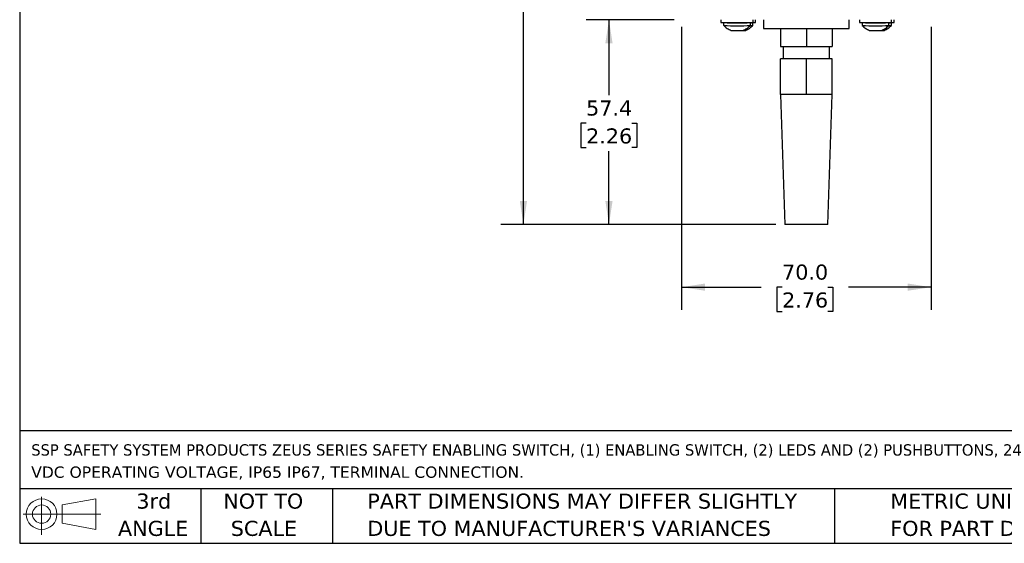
# Model space of a CAD drawing. Header units: millimetres. Extents: x 13 to 546, y 13 to 419.
# Tile 1 of 23: x 13 to 289, y 13 to 159. Entities that reach past the tile are written whole.
import ezdxf

# ---------------------------------------------------------------- set-up
doc = ezdxf.new("R2010")
doc.units = ezdxf.units.MM
doc.header["$LTSCALE"] = 2
doc.linetypes.add('SLD-Solid', pattern=[0])
doc.layers.add('DIMENSIONS', color=140, linetype='SLD-Solid', lineweight=25)
doc.layers.add('TEXT', color=140, linetype='SLD-Solid', lineweight=25)
doc.styles.add('SLDTEXTSTYLE0', font='VERDANA.TTF')
doc.dimstyles.new('SLDDIMSTYLE0', dxfattribs={"dimtxt": 4.316016, "dimasz": 6.604, "dimexe": 0, "dimexo": 0.0625, "dimgap": 1.079004, "dimtad": 0, "dimtih": 1, "dimtoh": 1, "dimrnd": 1e-09, "dimzin": 12, "dimdsep": 46, "dimtxsty": 'SLDTEXTSTYLE0', "dimsah": 1, "dimcen": 0.09, "dimadec": 0, "dimazin": 3, "dimtfac": 1, "dimtofl": 0, "dimtmove": 0, "dimatfit": 3, "dimfxl": 0, "dimfrac": 2, "dimtolj": 1, "dimtzin": 12, "dimarcsym": 0})
doc.dimstyles.new('SLDDIMSTYLE1', dxfattribs={"dimtxt": 4.316016, "dimasz": 6.604, "dimexe": 0, "dimexo": 0.0625, "dimgap": 1.079004, "dimtad": 0, "dimtih": 1, "dimtoh": 1, "dimrnd": 1e-09, "dimzin": 4, "dimdsep": 46, "dimtxsty": 'SLDTEXTSTYLE0', "dimsah": 1, "dimcen": 0.09, "dimadec": 0, "dimazin": 1, "dimtfac": 1, "dimtofl": 0, "dimtmove": 0, "dimatfit": 3, "dimfxl": 0, "dimfrac": 2, "dimtolj": 1, "dimtzin": 12, "dimarcsym": 0})

# ---------------------------------------------------------------- blocks, each defined once
blk = doc.blocks.new('Block11')
at = {"color": 7, "linetype": 'SLD-Solid', "lineweight": 18}
for p, q in [((5.18, 10.62), (5.18, 0)), ((10.96, 8.33), (20.35, 10.06)), ((10.96, 3.19), (10.96, 8.33)), ((20.35, 10.06), (20.35, 1.46)), ((0, 5.76), (21.75, 5.76)), ((10.96, 3.19), (20.35, 1.46))]:
    blk.add_line(p, q, dxfattribs=at)
for radius in [4.3, 2.57]:
    blk.add_circle((5.18, 5.76), radius, dxfattribs=at)
blk = doc.blocks.new('Block12')
at = {"color": 7, "linetype": 'Continuous'}
blk.add_blockref('Block11', (0, 0), dxfattribs=at)
blk = doc.blocks.new('SW_NOTE_0')
at = {"layer": 'TEXT', "color": 0, "char_height": 3.175, "attachment_point": 1, "style": 'SLDTEXTSTYLE0'}
for s, insert in [('SSP SAFETY SYSTEM PRODUCTS ZEUS SERIES SAFETY ENABLING SWITCH, (1) ENABLING SWITCH, (2) LEDS AND (2) PUSHBUTTONS, 24 ', (0, 4.03)), ('VDC OPERATING VOLTAGE, IP65 IP67, TERMINAL CONNECTION.', (0, -2.2))]:
    blk.add_mtext(s, dxfattribs=dict(at, insert=insert))
blk = doc.blocks.new('SW_NOTE_0_3')
at = {"layer": 'TEXT', "color": 0, "char_height": 4.2333, "attachment_point": 1, "style": 'SLDTEXTSTYLE0'}
for s, insert in [('PART DIMENSIONS MAY DIFFER SLIGHTLY ', (0, 5.38)), ("DUE TO MANUFACTURER'S VARIANCES", (0, -2.27))]:
    blk.add_mtext(s, dxfattribs=dict(at, insert=insert))
blk = doc.blocks.new('SW_NOTE_0_4')
at = {"layer": 'TEXT', "color": 0, "char_height": 4.233, "attachment_point": 2, "style": 'SLDTEXTSTYLE0'}
for s, insert in [('NOT TO', (10.52, 5.38)), ('SCALE', (10.71, -2.27))]:
    blk.add_mtext(s, dxfattribs=dict(at, insert=insert))
blk = doc.blocks.new('SW_NOTE_0_5')
at = {"layer": 'TEXT', "color": 0, "char_height": 4.233, "attachment_point": 2, "style": 'SLDTEXTSTYLE0'}
for s, insert in [('3rd', (4.63, 5.38)), ('ANGLE', (4.44, -2.27))]:
    blk.add_mtext(s, dxfattribs=dict(at, insert=insert))
blk = doc.blocks.new('SW_NOTE_0_6')
at = {"layer": 'TEXT', "color": 0, "char_height": 4.2333, "attachment_point": 1, "style": 'SLDTEXTSTYLE0'}
for s, insert in [('METRIC UNITS USED ', (0, 5.38)), ('FOR PART DESIGN', (0, -2.27))]:
    blk.add_mtext(s, dxfattribs=dict(at, insert=insert))
blk = doc.blocks.new('_D_2')
at = {"layer": 'DIMENSIONS'}
for p, q in [((196.36, 159.48), (171.67, 159.48)), ((178.02, 159.48), (178.02, 138.32)), ((171.61, 130.49), (170.16, 130.49)), ((170.16, 130.49), (170.16, 123.64)), ((184.43, 130.49), (185.88, 130.49)), ((185.88, 130.49), (185.88, 123.64)), ((170.16, 123.64), (171.61, 123.64)), ((178.02, 102.09), (178.02, 122.67)), ((185.88, 123.64), (184.43, 123.64)), ((224.82, 102.09), (171.67, 102.09))]:
    blk.add_line(p, q, dxfattribs=at)
for points in [[(178.02, 159.48), (177.01, 152.87), (179.04, 152.87)], [(178.02, 102.09), (179.04, 108.69), (177.01, 108.69)]]:
    blk.add_solid(points, dxfattribs=at)
at = {"layer": 'DIMENSIONS', "char_height": 4.233, "attachment_point": 1, "style": 'SLDTEXTSTYLE0'}
for s, insert in [('57.4', (171.61, 136.84)), ('2.26', (171.61, 129.01))]:
    blk.add_mtext(s, dxfattribs=dict(at, insert=insert))
blk = doc.blocks.new('_D_3')
at = {"layer": 'DIMENSIONS'}
for p, q in [((263.13, 344.27), (147.67, 344.27)), ((154.02, 344.27), (154.02, 234.01)), ((147.61, 226.19), (146.16, 226.19)), ((146.16, 226.19), (146.16, 219.33)), ((160.43, 226.19), (161.88, 226.19)), ((161.88, 226.19), (161.88, 219.33)), ((146.16, 219.33), (147.61, 219.33)), ((154.02, 102.09), (154.02, 218.36)), ((161.88, 219.33), (160.43, 219.33)), ((224.82, 102.09), (147.67, 102.09))]:
    blk.add_line(p, q, dxfattribs=at)
for points in [[(154.02, 344.27), (153.01, 337.67), (155.04, 337.67)], [(154.02, 102.09), (155.04, 108.69), (153.01, 108.69)]]:
    blk.add_solid(points, dxfattribs=at)
at = {"layer": 'DIMENSIONS', "char_height": 4.233, "attachment_point": 1, "style": 'SLDTEXTSTYLE0'}
for s, insert in [('242.2', (145.81, 232.53)), ('9.53', (147.61, 224.7))]:
    blk.add_mtext(s, dxfattribs=dict(at, insert=insert))
blk = doc.blocks.new('_D_4')
at = {"layer": 'DIMENSIONS'}
for p, q in [((198.4, 157.44), (198.4, 78.15)), ((268.4, 157.44), (268.4, 78.15)), ((198.4, 84.5), (220.74, 84.5)), ((226.59, 84.5), (225.14, 84.5)), ((225.14, 84.5), (225.14, 77.64)), ((239.42, 84.5), (240.87, 84.5)), ((240.87, 84.5), (240.87, 77.64)), ((268.4, 84.5), (245.27, 84.5)), ((225.14, 77.64), (226.59, 77.64)), ((240.87, 77.64), (239.42, 77.64))]:
    blk.add_line(p, q, dxfattribs=at)
for points in [[(198.4, 84.5), (205, 83.49), (205, 85.52)], [(268.4, 84.5), (261.8, 85.52), (261.8, 83.49)]]:
    blk.add_solid(points, dxfattribs=at)
at = {"layer": 'DIMENSIONS', "char_height": 4.233, "attachment_point": 1, "style": 'SLDTEXTSTYLE0'}
for s, insert in [('70.0', (226.59, 90.85)), ('2.76', (226.59, 83.02))]:
    blk.add_mtext(s, dxfattribs=dict(at, insert=insert))

msp = doc.modelspace()

# ---------------------------------------------------------------- linework, layer by layer
for p, q in [((209.454, 159.475), (209.454, 158.675)), ((209.454, 158.675), (218.454, 158.675)), ((210.204, 158.674), (210.204, 157.844)), ((211.955, 158.675), (211.955, 158.675)), ((217.704, 157.846), (217.704, 158.675)), ((218.394, 157.846), (218.394, 158.675)), ((218.454, 158.675), (218.454, 159.475)), ((218.454, 158.675), (219.144, 158.675)), ((219.144, 158.675), (219.144, 159.475)), ((221.399, 159.475), (221.399, 156.975)), ((245.399, 156.975), (245.399, 159.475)), ((248.333, 159.475), (248.333, 158.675)), ((248.333, 158.675), (257.333, 158.675)), ((249.083, 158.674), (249.083, 157.844)), ((250.834, 158.675), (250.834, 158.675)), ((256.583, 157.846), (256.583, 158.675)), ((257.273, 157.846), (257.273, 158.675)), ((257.333, 158.675), (257.333, 159.475)), ((257.333, 158.675), (258.023, 158.675)), ((258.023, 158.675), (258.023, 159.475)), ((221.399, 156.975), (245.399, 156.975)), ((226.168, 156.975), (226.168, 151.975)), ((233.399, 156.975), (233.399, 151.975)), ((240.63, 156.975), (240.63, 151.975)), ((226.168, 151.975), (233.399, 151.975)), ((226.899, 151.975), (226.899, 148.475)), ((233.399, 151.975), (240.63, 151.975)), ((239.899, 148.475), (239.899, 151.975)), ((226.139, 138.475), (226.139, 148.475)), ((233.399, 148.475), (226.139, 148.475)), ((233.399, 138.475), (233.399, 148.475)), ((240.659, 148.475), (233.399, 148.475)), ((240.659, 138.475), (240.659, 148.475)), ((233.399, 138.475), (226.139, 138.475)), ((226.154, 138.475), (227.361, 102.088)), ((240.659, 138.475), (233.399, 138.475)), ((239.438, 102.088), (240.645, 138.475)), ((239.438, 102.088), (227.361, 102.088))]:
    msp.add_line(p, q)
for centre, radius, start, end in [((213.942, 238.163), 79.576, 267.30787, 272.70959), ((213.942, 237.333), 79.576, 267.30787, 272.70959), ((213.948, 199.685), 41.059, 267.21829, 272.79915), ((217.842, 162.413), 3.777, 267.90204, 278.40608), ((217.846, 161.551), 3.745, 267.93239, 278.41292), ((252.821, 238.163), 79.576, 267.30787, 272.70959), ((252.821, 237.333), 79.576, 267.30787, 272.70959), ((252.827, 199.685), 41.059, 267.21829, 272.79915), ((256.721, 162.413), 3.777, 267.90204, 278.40608), ((256.725, 161.551), 3.745, 267.93239, 278.41292), ((213.943, 191.349), 34.915, 267.27327, 272.76618), ((215.74, 164.261), 7.808, 269.77436, 274.24857), ((252.822, 191.349), 34.915, 267.27327, 272.76618), ((254.619, 164.261), 7.808, 269.77436, 274.24857)]:
    msp.add_arc(centre, radius, start, end)
for points, knots in [([(210.205, 157.843), (210.517, 157.563), (211.14, 157.002), (211.901, 156.65), (212.281, 156.474)], [0, 0, 0, 0, 0.500111, 1, 1, 1, 1]), ([(215.628, 156.475), (216.008, 156.651), (216.768, 157.004), (217.392, 157.565), (217.703, 157.845)], [0, 0, 0, 0, 0.4999082, 1, 1, 1, 1]), ([(216.318, 156.475), (216.698, 156.651), (217.459, 157.004), (218.082, 157.565), (218.394, 157.845)], [0, 0, 0, 0, 0.4999082, 1, 1, 1, 1]), ([(249.084, 157.843), (249.396, 157.563), (250.019, 157.002), (250.78, 156.65), (251.16, 156.474)], [0, 0, 0, 0, 0.500111, 1, 1, 1, 1]), ([(254.507, 156.475), (254.887, 156.651), (255.647, 157.004), (256.271, 157.565), (256.582, 157.845)], [0, 0, 0, 0, 0.4999082, 1, 1, 1, 1]), ([(255.197, 156.475), (255.577, 156.651), (256.338, 157.004), (256.961, 157.565), (257.273, 157.845)], [0, 0, 0, 0, 0.4999082, 1, 1, 1, 1])]:
    msp.add_open_spline(points, degree=3, knots=knots)
at = {"layer": 'TEXT'}
for p, q in [((12.7, 419.1), (12.7, 12.7)), ((546.1, 44.252), (12.7, 44.252)), ((546.1, 27.94), (12.7, 27.94)), ((63.5, 27.94), (63.5, 12.7)), ((100.423, 27.94), (100.423, 12.7)), ((241.293, 27.94), (241.293, 12.7)), ((12.7, 12.7), (546.1, 12.7))]:
    msp.add_line(p, q, dxfattribs=at)

# ---------------------------------------------------------------- block references
for name, p in [('SW_NOTE_0', (15.931, 36.432)), ('Block12', (13.676, 15.108)), ('SW_NOTE_0_5', (45.695, 21.271)), ('SW_NOTE_0_4', (70.514, 21.271)), ('SW_NOTE_0_3', (110.239, 21.271)), ('SW_NOTE_0_6', (256.957, 21.271))]:
    msp.add_blockref(name, p, dxfattribs=at)

# ---------------------------------------------------------------- dimensions: what is measured, and where the dimension line sits
at = {"layer": 'DIMENSIONS'}
for base, p1, p2, picture, middle in [((154.022, 344.269), (227.361, 102.088), (265.672, 344.269), '_D_3', (154.022, 226.186)), ((178.022, 102.088), (198.899, 159.475), (227.361, 102.088), '_D_2', (178.022, 130.495))]:
    dim = msp.add_linear_dim(base=base, p1=p1, p2=p2, angle=90, dimstyle='SLDDIMSTYLE0', dxfattribs=at)
    dim.commit()
    dim.dimension.update_dxf_attribs({"geometry": picture, "text_midpoint": middle, "dimtype": 160})
dim = msp.add_linear_dim(base=(268.399, 84.502), p1=(198.399, 159.975), p2=(268.399, 159.975), dimstyle='SLDDIMSTYLE1', dxfattribs=at)
dim.commit()
dim.dimension.update_dxf_attribs({"geometry": '_D_4', "text_midpoint": (233.005, 84.502), "dimtype": 160})

doc.saveas('drawing.dxf')
